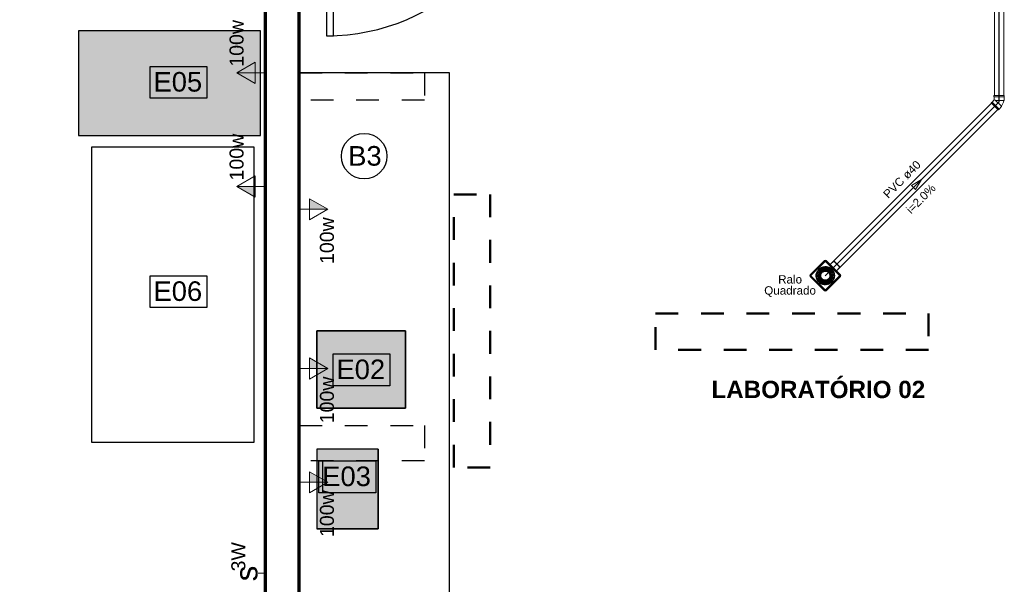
# Model space of a CAD drawing. Header units: metres. Extents: x -32 to 570, y -81 to 66.
# Tile 15 of 27: x -4.47 to -0.14, y -6.92 to -4.43. Entities that reach past the tile are written whole.
import ezdxf

# ---------------------------------------------------------------- set-up
doc = ezdxf.new("R2010")
doc.units = ezdxf.units.M
doc.linetypes.add('_Tracejado pequeno', pattern=[0.00225, 0.0015, -0.00075])
doc.linetypes.add('_Traço Ponto', pattern=[0.015, 0.01, -0.0025, 0, -0.0025])
for name, color, linetype, lineweight in [('A-ANNO-NOTE', 131, 'Continuous', 9), ('A-DETL', 90, 'Continuous', 25), ('A-DETL-GENF', 92, 'Continuous', 25), ('A-DOOR', 31, 'Continuous', 25), ('A-WALL', 113, 'Continuous', 25), ('CV-Textos coluna', 7, 'Continuous', 20), ('G-ANNO-TEXT', 231, 'Continuous', 9), ('Q-CASE', 31, 'Continuous', 25), ('Q-SPCQ', 91, 'Continuous', 25), ('Simbolos', 5, 'Continuous', 0), ('Simbolos_int', 174, 'Continuous', 5), ('TQ-Sentido tubo', 9, 'Continuous', 20), ('TQ-Tubos detalhe', 3, 'Continuous', 30)]:
    doc.layers.add(name, color=color, linetype=linetype, lineweight=lineweight)
doc.layers.add('Tinterno', color=9, linetype='Continuous')
doc.styles.add('Arial', font='arial.ttf', dxfattribs={"height": 0.049177})
doc.styles.add('Arial_1', font='arial.ttf', dxfattribs={"height": 0.061471})
doc.styles.add('Arial_6', font='arial.ttf', dxfattribs={"height": 0.086059})
doc.styles.add('Arial_7', font='arial.ttf', dxfattribs={"height": 0.003934})
doc.styles.add('Arial_B', font='arialbd.ttf', dxfattribs={"height": 0.076107})

# ---------------------------------------------------------------- blocks, each defined once
blk = doc.blocks.new('grq100mp')
at = {"layer": 'Tinterno'}
for p, q in [((-47.1, -44.1), (-47.1, 44.1)), ((-44.1, 47.1), (44.1, 47.1)), ((47.1, -44.1), (47.1, 44.1)), ((-40, 0.8), (-20, 0.8)), ((-39.3, 7.5), (-19.7, 3.3)), ((-38.9, 9.1), (-19.4, 5)), ((-36.9, 15.5), (-18.6, 7.4)), ((-36.2, 17), (-17.9, 8.9)), ((-32.9, 22.8), (-16.7, 11.1)), ((-31.9, 24.2), (-15.7, 12.4)), ((-27.4, 29.2), (-14, 14.3)), ((-26.1, 30.3), (-12.7, 15.4)), ((-20.7, 34.2), (-10.7, 16.9)), ((-19.3, 35.1), (-9.3, 17.7)), ((-13.2, 37.8), (-7, 18.7)), ((-11.5, 38.3), (-5.4, 19.3)), ((-5, 39.7), (-2.9, 19.8)), ((-3.3, 39.9), (-1.2, 20)), ((3.3, 39.9), (1.2, 20)), ((5, 39.7), (2.9, 19.8)), ((11.6, 38.3), (5.4, 19.3)), ((13.2, 37.8), (7, 18.7)), ((19.3, 35.1), (9.3, 17.7)), ((20.7, 34.2), (10.7, 16.9)), ((26.1, 30.3), (12.7, 15.4)), ((27.4, 29.2), (14, 14.3)), ((31.9, 24.2), (15.7, 12.4)), ((32.9, 22.8), (16.7, 11.1)), ((36.2, 17), (17.9, 8.9)), ((36.9, 15.5), (18.6, 7.4)), ((38.9, 9.1), (19.4, 5)), ((39.3, 7.5), (19.7, 3.3)), ((40, 0.8), (20, 0.8)), ((-40, -0.9), (-20, -0.9)), ((-39.3, -7.5), (-19.7, -3.3)), ((-38.9, -9.1), (-19.4, -5)), ((-36.9, -15.5), (-18.6, -7.4)), ((-36.2, -17), (-17.9, -8.9)), ((-32.9, -22.8), (-16.7, -11.1)), ((-31.9, -24.2), (-15.7, -12.4)), ((-27.4, -29.2), (-14, -14.3)), ((-26.1, -30.3), (-12.7, -15.4)), ((-20.7, -34.2), (-10.7, -16.9)), ((-19.3, -35.1), (-9.3, -17.7)), ((-13.2, -37.8), (-7, -18.7)), ((-11.6, -38.3), (-5.4, -19.3)), ((-5, -39.7), (-2.9, -19.8)), ((-3.3, -39.9), (-1.2, -20)), ((3.3, -39.9), (1.2, -20)), ((5, -39.7), (2.9, -19.8)), ((11.5, -38.3), (5.4, -19.3)), ((13.2, -37.8), (7, -18.7)), ((19.3, -35.1), (9.3, -17.7)), ((20.7, -34.2), (10.7, -16.9)), ((26.1, -30.3), (12.7, -15.4)), ((27.4, -29.2), (14, -14.3)), ((31.9, -24.2), (15.7, -12.4)), ((32.9, -22.8), (16.7, -11.1)), ((36.2, -17), (17.9, -8.9)), ((36.9, -15.5), (18.6, -7.4)), ((38.9, -9.1), (19.4, -5)), ((39.3, -7.5), (19.7, -3.3)), ((40, -0.9), (20, -0.9)), ((-44.1, -47.1), (44.1, -47.1))]:
    blk.add_line(p, q, dxfattribs=at)
for centre, radius, start, end in [((-44.1, 44.1), 3, 90, 180), ((44.1, 44.1), 3, 0, 90), ((0, 0), 40, 169.2176, 178.7824), ((0, 0), 39, 169.2489, 178.7511), ((0, 0), 40, 157.2176, 166.7824), ((0, 0), 39, 157.2489, 166.7511), ((0, 0), 40, 145.2176, 154.7824), ((0, 0), 39, 145.2489, 154.7511), ((0, 0), 40, 133.2176, 142.7824), ((0, 0), 39, 133.2489, 142.7511), ((0, 0), 40, 121.2176, 130.7824), ((0, 0), 39, 121.2489, 130.7511), ((0, 0), 21, 170.3197, 177.6803), ((0, 0), 21, 158.3197, 165.6803), ((0, 0), 20, 170.4358, 177.5642), ((0, 0), 20, 158.4358, 165.5642), ((0, 0), 40, 109.2176, 118.7824), ((0, 0), 39, 109.2489, 118.7511), ((0, 0), 21, 146.3197, 153.6803), ((0, 0), 20, 146.4358, 153.5642), ((0, 0), 21, 134.3197, 141.6803), ((0, 0), 20, 134.4358, 141.5642), ((0, 0), 21, 122.3197, 129.6803), ((0, 0), 20, 122.4358, 129.5642), ((0, 0), 40, 97.2176, 106.7824), ((0, 0), 39, 97.2489, 106.7511), ((0, 0), 21, 110.3197, 117.6803), ((0, 0), 20, 110.4358, 117.5642), ((0, 0), 21, 98.3197, 105.6803), ((0, 0), 20, 98.4358, 105.5642), ((0, 0), 40, 85.2176, 94.7824), ((0, 0), 39, 85.2489, 94.7511), ((0, 0), 21, 86.3197, 93.6803), ((0, 0), 20, 86.4358, 93.5642), ((0, 0), 20, 74.4358, 81.5642), ((0, 0), 21, 74.3197, 81.6803), ((0, 0), 39, 73.2489, 82.7511), ((0, 0), 40, 73.2176, 82.7824), ((0, 0), 20, 62.4358, 69.5642), ((0, 0), 21, 62.3197, 69.6803), ((0, 0), 20, 50.4358, 57.5642), ((0, 0), 21, 50.3197, 57.6803), ((0, 0), 39, 61.2489, 70.7511), ((0, 0), 40, 61.2176, 70.7824), ((0, 0), 20, 38.4358, 45.5642), ((0, 0), 21, 38.3197, 45.6803), ((0, 0), 20, 26.4358, 33.5642), ((0, 0), 21, 26.3197, 33.6803), ((0, 0), 20, 14.4358, 21.5642), ((0, 0), 21, 14.3197, 21.6803), ((0, 0), 20, 2.4358, 9.5642), ((0, 0), 39, 49.2489, 58.7511), ((0, 0), 40, 49.2176, 58.7824), ((0, 0), 21, 2.3197, 9.6803), ((0, 0), 39, 37.2489, 46.7511), ((0, 0), 40, 37.2176, 46.7824), ((0, 0), 39, 25.2489, 34.7511), ((0, 0), 40, 25.2176, 34.7824), ((0, 0), 39, 13.2489, 22.7511), ((0, 0), 40, 13.2176, 22.7824), ((0, 0), 39, 1.2489, 10.7511), ((0, 0), 40, 1.2176, 10.7824), ((0, 0), 40, 181.2176, 190.7824), ((0, 0), 39, 181.2489, 190.7511), ((0, 0), 40, 193.2176, 202.7824), ((0, 0), 39, 193.2489, 202.7511), ((0, 0), 40, 205.2176, 214.7824), ((0, 0), 39, 205.2489, 214.7511), ((0, 0), 40, 217.2176, 226.7824), ((0, 0), 39, 217.2489, 226.7511), ((0, 0), 40, 229.2176, 238.7824), ((0, 0), 39, 229.2489, 238.7511), ((0, 0), 21, 182.3197, 189.6803), ((0, 0), 21, 194.3197, 201.6803), ((0, 0), 20, 182.4358, 189.5642), ((0, 0), 20, 194.4358, 201.5642), ((0, 0), 40, 241.2176, 250.7824), ((0, 0), 21, 206.3197, 213.6803), ((0, 0), 39, 241.2489, 250.7511), ((0, 0), 20, 206.4358, 213.5642), ((0, 0), 21, 218.3197, 225.6803), ((0, 0), 20, 218.4358, 225.5642), ((0, 0), 21, 230.3197, 237.6803), ((0, 0), 20, 230.4358, 237.5642), ((0, 0), 40, 253.2176, 262.7824), ((0, 0), 39, 253.2489, 262.7511), ((0, 0), 21, 242.3197, 249.6803), ((0, 0), 20, 242.4358, 249.5642), ((0, 0), 21, 254.3197, 261.6803), ((0, 0), 20, 254.4358, 261.5642), ((0, 0), 40, 265.2176, 274.7824), ((0, 0), 39, 265.2489, 274.7511), ((0, 0), 21, 266.3197, 273.6803), ((0, 0), 20, 266.4358, 273.5642), ((0, 0), 20, 278.4358, 285.5642), ((0, 0), 21, 278.3197, 285.6803), ((0, 0), 39, 277.2489, 286.7511), ((0, 0), 40, 277.2176, 286.7824), ((0, 0), 20, 290.4358, 297.5642), ((0, 0), 21, 290.3197, 297.6803), ((0, 0), 20, 302.4358, 309.5642), ((0, 0), 21, 302.3197, 309.6803), ((0, 0), 39, 289.2489, 298.7511), ((0, 0), 40, 289.2176, 298.7824), ((0, 0), 20, 314.4358, 321.5642), ((0, 0), 21, 314.3197, 321.6803), ((0, 0), 20, 326.4358, 333.5642), ((0, 0), 21, 326.3197, 333.6803), ((0, 0), 20, 338.4358, 345.5642), ((0, 0), 21, 338.3197, 345.6803), ((0, 0), 20, 350.4358, 357.5642), ((0, 0), 39, 301.2489, 310.7511), ((0, 0), 21, 350.3197, 357.6803), ((0, 0), 40, 301.2176, 310.7824), ((0, 0), 39, 313.2489, 322.7511), ((0, 0), 40, 313.2176, 322.7824), ((0, 0), 39, 325.2489, 334.7511), ((0, 0), 40, 325.2176, 334.7824), ((0, 0), 39, 337.2489, 346.7511), ((0, 0), 40, 337.2176, 346.7824), ((0, 0), 39, 349.2489, 358.7511), ((0, 0), 40, 349.2176, 358.7824), ((-44.1, -44.1), 3, 180, 270), ((44.1, -44.1), 3, 270, 0)]:
    blk.add_arc(centre, radius, start, end, dxfattribs=at)

msp = doc.modelspace()

# ---------------------------------------------------------------- hatches: boundary and pattern name
at = {"layer": 'A-ANNO-NOTE'}
for points in [[(-3.4368, -4.6671), (-3.4368, -4.7136), (-3.5174, -4.6671)], [(-3.4368, -5.1671), (-3.4368, -5.2136), (-3.5174, -5.1671)], [(-3.198, -5.2671), (-3.198, -5.2205), (-3.1174, -5.2671)], [(-3.198, -5.9671), (-3.198, -5.9205), (-3.1174, -5.9671)], [(-3.198, -6.4671), (-3.198, -6.4205), (-3.1174, -6.4671)]]:
    msp.add_hatch(color=253, dxfattribs=at).paths.add_polyline_path(points, flags=0)
at = {"layer": 'A-DETL-GENF'}
h = msp.add_hatch(color=252, dxfattribs=at)
h.paths.add_polyline_path([(-3.1654, -6.6718), (-2.8954, -6.6718), (-2.8954, -6.3218), (-3.1654, -6.3218)], flags=0)
h.paths.add_polyline_path([(-2.7754, -6.1418), (-2.7754, -5.8018), (-3.1654, -5.8018), (-3.1654, -6.1418), (-2.87, -6.1418)], flags=0)
h.paths.add_polyline_path([(-10.2024, -5.1474), (-10.073, -5.1474), (-10.073, -4.4174), (-10.243, -4.4174), (-10.243, -5.1474)], flags=0)
h.paths.add_polyline_path([(-10.2024, -4.3474), (-9.7628, -4.3474), (-9.7628, -3.3474), (-10.4728, -3.3474), (-10.4728, -4.3474)], flags=0)
h.paths.add_polyline_path([(-10.2024, -3.2902), (-9.8528, -3.2902), (-9.8528, -2.9002), (-10.4728, -2.9002), (-10.4728, -3.2902)], flags=0)
msp.add_hatch(color=252, dxfattribs=at).paths.add_polyline_path([(-3.4124, -4.9423), (-3.4124, -4.4823), (-4.2124, -4.4823), (-4.2124, -4.9423)], flags=0)

# ---------------------------------------------------------------- linework, layer by layer
at = {"layer": 'A-ANNO-NOTE', "color": 253}
for p, q in [((-3.5174, -4.6671), (-3.4368, -4.6205)), ((-3.4368, -4.6205), (-3.4368, -4.7136)), ((-3.5174, -4.6671), (-3.4368, -4.7136)), ((-3.4368, -4.6671), (-3.5174, -4.6671)), ((-3.5174, -4.6671), (-3.4368, -4.7136)), ((-3.4368, -4.6671), (-3.3924, -4.6671)), ((-3.4368, -4.7136), (-3.4368, -4.6671)), ((-3.5174, -5.1671), (-3.4368, -5.1205)), ((-3.4368, -5.1205), (-3.4368, -5.2136)), ((-3.5174, -5.1671), (-3.4368, -5.2136)), ((-3.4368, -5.1671), (-3.5174, -5.1671)), ((-3.5174, -5.1671), (-3.4368, -5.2136)), ((-3.4368, -5.1671), (-3.3924, -5.1671)), ((-3.4368, -5.2136), (-3.4368, -5.1671)), ((-3.1174, -5.2671), (-3.198, -5.2205)), ((-3.198, -5.3136), (-3.198, -5.2205)), ((-3.1174, -5.2671), (-3.198, -5.2205)), ((-3.198, -5.2205), (-3.198, -5.2671)), ((-3.198, -5.2671), (-3.2424, -5.2671)), ((-3.1174, -5.2671), (-3.198, -5.3136)), ((-3.198, -5.2671), (-3.1174, -5.2671)), ((-3.1174, -5.9671), (-3.198, -5.9205)), ((-3.198, -6.0136), (-3.198, -5.9205)), ((-3.1174, -5.9671), (-3.198, -5.9205)), ((-3.198, -5.9205), (-3.198, -5.9671)), ((-3.198, -5.9671), (-3.2424, -5.9671)), ((-3.1174, -5.9671), (-3.198, -6.0136)), ((-3.198, -5.9671), (-3.1174, -5.9671)), ((-3.1174, -6.4671), (-3.198, -6.4205)), ((-3.198, -6.5136), (-3.198, -6.4205)), ((-3.1174, -6.4671), (-3.198, -6.4205)), ((-3.198, -6.4205), (-3.198, -6.4671)), ((-3.198, -6.4671), (-3.2424, -6.4671)), ((-3.1174, -6.4671), (-3.198, -6.5136)), ((-3.198, -6.4671), (-3.1174, -6.4671)), ((-3.4226, -6.8671), (-3.3924, -6.8671))]:
    msp.add_line(p, q, dxfattribs=at)
at = {"layer": 'A-DETL', "color": 252}
for p, q in [((-3.4124, -4.4823), (-4.2124, -4.4823)), ((-4.2124, -4.4823), (-4.2124, -4.9423)), ((-3.4124, -4.9423), (-3.4124, -4.4823)), ((-3.8982, -4.6389), (-3.6482, -4.6389)), ((-3.8982, -4.7789), (-3.8982, -4.6389)), ((-3.8982, -4.6389), (-3.6482, -4.6389)), ((-3.8982, -4.7789), (-3.8982, -4.6389)), ((-3.6482, -4.6389), (-3.6482, -4.7789)), ((-3.6482, -4.6389), (-3.6482, -4.7789)), ((-3.6482, -4.7789), (-3.8982, -4.7789)), ((-3.6482, -4.7789), (-3.8982, -4.7789)), ((-4.2124, -4.9423), (-3.4124, -4.9423)), ((-3.8982, -5.5589), (-3.6482, -5.5589)), ((-3.8982, -5.6989), (-3.8982, -5.5589)), ((-3.6482, -5.5589), (-3.6482, -5.6989)), ((-3.6482, -5.6989), (-3.8982, -5.6989)), ((-2.7754, -5.8018), (-3.1654, -5.8018)), ((-3.1654, -5.8018), (-3.1654, -6.1418)), ((-3.1654, -5.8018), (-2.7754, -5.8018)), ((-3.1654, -6.1418), (-3.1654, -5.8018)), ((-2.7754, -6.1418), (-2.7754, -5.8018)), ((-2.7754, -5.8018), (-2.7754, -6.1418)), ((-3.0943, -5.9027), (-2.8443, -5.9027)), ((-3.0943, -6.0427), (-3.0943, -5.9027)), ((-3.0943, -5.9027), (-2.8443, -5.9027)), ((-3.0943, -6.0427), (-3.0943, -5.9027)), ((-2.8443, -5.9027), (-2.8443, -6.0427)), ((-2.8443, -5.9027), (-2.8443, -6.0427)), ((-2.8443, -6.0427), (-3.0943, -6.0427)), ((-2.8443, -6.0427), (-3.0943, -6.0427)), ((-3.1654, -6.1418), (-2.7754, -6.1418)), ((-2.7754, -6.1418), (-3.1654, -6.1418)), ((-2.8954, -6.3218), (-3.1654, -6.3218)), ((-3.1654, -6.3218), (-3.1654, -6.6718)), ((-2.8954, -6.3218), (-3.1654, -6.3218)), ((-3.1654, -6.3218), (-3.1654, -6.6718)), ((-2.8954, -6.6718), (-2.8954, -6.3218)), ((-2.8954, -6.3218), (-2.8954, -6.6718)), ((-3.1568, -6.3727), (-2.9068, -6.3727)), ((-3.1568, -6.5127), (-3.1568, -6.3727)), ((-3.1385, -6.3727), (-2.9068, -6.3727)), ((-3.1385, -6.5127), (-3.1385, -6.3727)), ((-2.9068, -6.3727), (-2.9068, -6.5127)), ((-2.9068, -6.3727), (-2.9068, -6.5127)), ((-2.9068, -6.5127), (-3.1568, -6.5127)), ((-2.9068, -6.5127), (-3.1385, -6.5127)), ((-3.1654, -6.6718), (-2.8954, -6.6718)), ((-2.8954, -6.6718), (-3.1654, -6.6718))]:
    msp.add_line(p, q, dxfattribs=at)
at = {"layer": 'A-DETL', "color": 252, "linetype": '_Tracejado pequeno'}
for p, q in [((-3.2424, -4.6671), (-2.6924, -4.6671)), ((-3.2424, -4.7871), (-3.2424, -4.6671)), ((-2.6924, -4.6671), (-2.6924, -4.7871)), ((-2.6924, -4.7871), (-3.2424, -4.7871)), ((-3.2424, -6.2171), (-2.6924, -6.2171)), ((-3.2424, -6.3727), (-3.2424, -6.2171)), ((-2.6924, -6.2171), (-2.6924, -6.3727)), ((-2.6924, -6.3727), (-3.2424, -6.3727))]:
    msp.add_line(p, q, dxfattribs=at)
at = {"layer": 'A-DETL', "color": 252, "linetype": '_Traço Ponto', "lineweight": 50}
for p, q in [((-2.5632, -6.4018), (-2.5632, -5.2018)), ((-2.5632, -5.2018), (-2.4032, -5.2018)), ((-2.4032, -5.2018), (-2.4032, -6.4018)), ((-1.6774, -5.7255), (-0.4774, -5.7255)), ((-1.6774, -5.8855), (-1.6774, -5.7255)), ((-0.4774, -5.7255), (-0.4774, -5.8855)), ((-0.4774, -5.8855), (-1.6774, -5.8855)), ((-2.4032, -6.4018), (-2.5632, -6.4018))]:
    msp.add_line(p, q, dxfattribs=at)
at = {"layer": 'A-DETL', "color": 252}
msp.add_circle((-2.9575, -5.0336), 0.1, dxfattribs=at)
at = {"layer": 'A-DOOR', "color": 253}
for p, q in [((-3.1224, -3.6047), (-3.1224, -4.5047)), ((-3.0924, -4.5047), (-3.0924, -3.6047)), ((-3.1224, -4.5047), (-3.0924, -4.5047))]:
    msp.add_line(p, q, dxfattribs=at)
msp.add_arc((-3.1224, -3.6047), 0.9, 270, 360, dxfattribs=at)
at = {"layer": 'A-WALL', "color": 253, "lineweight": 70}
for p, q in [((-3.3924, -3.4721), (-3.3924, -7.9671)), ((-3.2424, -7.9671), (-3.2424, -3.6171))]:
    msp.add_line(p, q, dxfattribs=at)
at = {"layer": 'Q-CASE', "color": 253}
for p, q in [((-3.4124, -4.4823), (-4.2124, -4.4823)), ((-4.2124, -4.4823), (-4.2124, -4.9423)), ((-3.4124, -4.9423), (-3.4124, -4.4823)), ((-2.5824, -4.6671), (-3.2424, -4.6671)), ((-2.5824, -7.281), (-2.5824, -4.6671)), ((-4.2124, -4.9423), (-3.4124, -4.9423))]:
    msp.add_line(p, q, dxfattribs=at)
at = {"layer": 'Q-SPCQ', "color": 253}
for p, q in [((-4.1536, -6.2923), (-4.1536, -4.9923)), ((-4.1536, -4.9923), (-3.4424, -4.9923)), ((-3.4424, -4.9923), (-3.4424, -6.2923)), ((-3.4424, -6.2923), (-4.1536, -6.2923))]:
    msp.add_line(p, q, dxfattribs=at)
at = {"layer": 'Simbolos'}
for p, q in [((-0.1876, -1.4194), (-0.1876, -4.7677)), ((-0.1476, -1.4194), (-0.1476, -4.7677)), ((-0.2011, -4.8005), (-0.9102, -5.5095)), ((-0.2031, -4.7985), (-0.2003, -4.7957)), ((-0.2031, -4.7985), (-0.1708, -4.8307)), ((-0.1716, -4.83), (-0.2024, -4.7992)), ((-0.2003, -4.7957), (-0.1988, -4.7957)), ((-0.1988, -4.7957), (-0.1893, -4.7862)), ((-0.1903, -4.7677), (-0.1903, -4.7717)), ((-0.1903, -4.7677), (-0.1448, -4.7677)), ((-0.1903, -4.7717), (-0.1893, -4.7727)), ((-0.1893, -4.7727), (-0.1893, -4.7862)), ((-0.1458, -4.7877), (-0.1471, -4.789)), ((-0.1448, -4.7717), (-0.1458, -4.7727)), ((-0.1458, -4.7727), (-0.1458, -4.7877)), ((-0.1448, -4.7677), (-0.1448, -4.7717)), ((-0.1728, -4.8287), (-0.8819, -5.5378)), ((-0.1708, -4.8307), (-0.1681, -4.828)), ((-0.1681, -4.8265), (-0.1576, -4.816)), ((-0.1681, -4.828), (-0.1681, -4.8265)), ((-0.1576, -4.816), (-0.1576, -4.8142))]:
    msp.add_line(p, q, dxfattribs=at)
at = {"layer": 'Simbolos', "color": 5}
for p, q in [((-0.9348, -5.4919), (-0.9983, -5.5554)), ((-0.9278, -5.4919), (-0.8643, -5.5554)), ((-0.9928, -5.5572), (-0.9331, -5.4974)), ((-0.9295, -5.4974), (-0.8698, -5.5572)), ((-0.8945, -5.4954), (-0.9094, -5.5103)), ((-0.8924, -5.4954), (-0.8678, -5.52)), ((-0.8678, -5.5222), (-0.8827, -5.537)), ((-0.9983, -5.5625), (-0.9348, -5.626)), ((-0.9928, -5.5607), (-0.9331, -5.6204)), ((-0.9295, -5.6204), (-0.8698, -5.5607)), ((-0.8643, -5.5625), (-0.9278, -5.626))]:
    msp.add_line(p, q, dxfattribs=at)
at = {"layer": 'Simbolos'}
msp.add_arc((-0.2046, -4.78), 0.0584, 323.933, 351.067, dxfattribs=at)
at = {"layer": 'Simbolos', "color": 5}
for centre, radius, start, end in [((-0.9313, -5.4954), 0.005, 45, 135), ((-0.9313, -5.4992), 0.0025, 45, 135), ((-0.8935, -5.4965), 0.0015, 45, 135), ((-0.8689, -5.5211), 0.0015, 315, 45), ((-0.9948, -5.5589), 0.005, 135, 225), ((-0.9911, -5.5589), 0.0025, 135, 225), ((-0.8716, -5.5589), 0.0025, 315, 45), ((-0.8678, -5.5589), 0.005, 315, 45), ((-0.9313, -5.6187), 0.0025, 225, 315), ((-0.9313, -5.6224), 0.005, 225, 315)]:
    msp.add_arc(centre, radius, start, end, dxfattribs=at)
at = {"layer": 'Simbolos_int'}
for p, q in [((-0.1988, -4.7957), (-0.1681, -4.8265)), ((-0.1458, -4.7727), (-0.1893, -4.7727)), ((-0.1856, -4.7878), (-0.1893, -4.7862)), ((-0.1828, -4.789), (-0.1856, -4.7878)), ((-0.1828, -4.789), (-0.1471, -4.789)), ((-0.1576, -4.8142), (-0.1828, -4.789)), ((-0.9338, -5.4944), (-0.9959, -5.5565)), ((-0.9288, -5.4944), (-0.8667, -5.5565)), ((-0.8945, -5.4954), (-0.8678, -5.5222)), ((-0.9959, -5.5614), (-0.9338, -5.6235)), ((-0.8667, -5.5614), (-0.9288, -5.6235))]:
    msp.add_line(p, q, dxfattribs=at)
for centre, start, end in [((-0.9313, -5.4968), 45, 135), ((-0.9934, -5.5589), 135, 225), ((-0.8692, -5.5589), 315, 45), ((-0.9313, -5.621), 225, 315)]:
    msp.add_arc(centre, 0.0035, start, end, dxfattribs=at)
at = {"layer": 'TQ-Sentido tubo', "color": 7}
msp.add_lwpolyline([(-0.5792, -5.2068), (-0.5085, -5.1361), (-0.535, -5.1803), (-0.5527, -5.1626), (-0.5085, -5.1361)], dxfattribs=at)
at = {"layer": 'TQ-Tubos detalhe'}
for p, q in [((-0.1676, -4.7952), (-0.1676, -0.6712)), ((-0.9313, -5.5589), (-0.1676, -4.7952))]:
    msp.add_line(p, q, dxfattribs=at)

# ---------------------------------------------------------------- block references
at = {"layer": 'Simbolos_int', "xscale": -0.0009999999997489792, "yscale": 0.0009999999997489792, "zscale": 0.0009999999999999, "rotation": 45}
msp.add_blockref('grq100mp', (-0.9313, -5.5589), dxfattribs=at)

# ---------------------------------------------------------------- texts
at = {"layer": 'A-ANNO-NOTE', "color": 253, "style": 'Arial_1'}
for s, p in [('100w', (-3.4875, -4.6405)), ('100w', (-3.4875, -5.1405)), ('100w', (-3.0905, -5.5076)), ('100w', (-3.0905, -6.2076)), ('100w', (-3.0905, -6.7076)), ('3W', (-3.4797, -6.8588))]:
    msp.add_text(s, height=0.06147, rotation=90, dxfattribs=at).set_placement(p)
at = {"layer": 'A-ANNO-NOTE', "color": 253, "insert": (-3.5248, -6.8679), "char_height": 0.0984, "width": 0.0816, "attachment_point": 2, "rotation": 90, "line_spacing_factor": 0.938532, "style": 'Arial_7'}
msp.add_mtext('s', dxfattribs=at)
at = {"layer": 'CV-Textos coluna', "char_height": 0.0366, "attachment_point": 8, "rotation": 45, "line_spacing_factor": 0.798, "style": 'Arial'}
for s, insert, width in [('PVC ø40', (-0.5809, -5.149), 0.238355), ('i=2.0%', (-0.4983, -5.2339), 0.131757)]:
    msp.add_mtext(s, dxfattribs=dict(at, insert=insert, width=width))
at = {"layer": 'CV-Textos coluna', "insert": (-1.086, -5.6521), "char_height": 0.036599, "width": 0.238355, "attachment_point": 8, "line_spacing_factor": 0.798, "style": 'Arial'}
msp.add_mtext('Ralo Quadrado ', dxfattribs=at)
at = {"layer": 'G-ANNO-TEXT', "color": 253}
for s, height, style, p in [('E05', 0.08606, 'Arial_6', (-3.8832, -4.7499)), ('B3', 0.08606, 'Arial_6', (-3.0277, -5.0753)), ('E06', 0.08606, 'Arial_6', (-3.8832, -5.6699)), ('E02', 0.08606, 'Arial_6', (-3.0793, -6.0137)), ('LABORATÓRIO 02', 0.076107, 'Arial_B', (-1.4316, -6.097)), ('E03', 0.08606, 'Arial_6', (-3.1418, -6.4837))]:
    msp.add_text(s, height=height, dxfattribs=dict(at, style=style)).set_placement(p)

doc.saveas('drawing.dxf')
